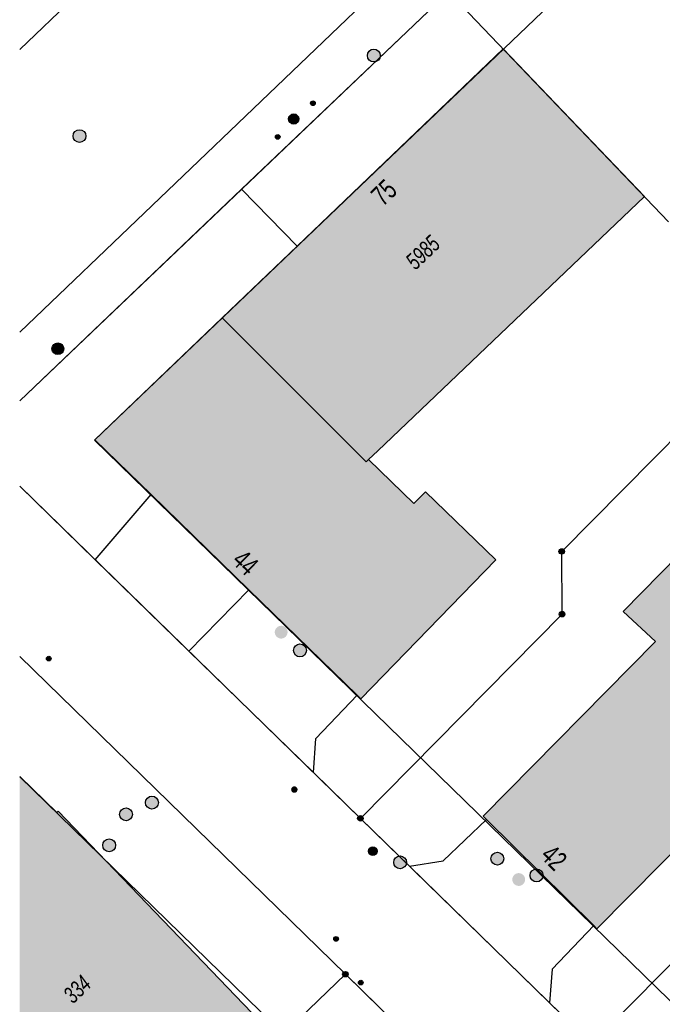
# Model space of a CAD drawing. Header units: metres. Extents: x 2695751 to 2696029, y 1260877 to 1261206.
# Tile 16 of 69: x 2695753 to 2695790, y 1260994 to 1261052. Entities that reach past the tile are written whole.
import ezdxf

# ---------------------------------------------------------------- set-up
doc = ezdxf.new("R2010")
doc.units = ezdxf.units.M
doc.linetypes.add('AUSGEZOGEN', pattern=[0])
for name, color, linetype in [('AV_Gebäudeflächen (BB)', 7, 'AUSGEZOGEN'), ('AV_Haus-Nr.', 7, 'AUSGEZOGEN'), ('AV_Linien (BB)', 7, 'AUSGEZOGEN'), ('AV_Versicherung-Nr.', 7, 'AUSGEZOGEN'), ('Liegenschaftsgrenzen', 7, 'AUSGEZOGEN'), ('PFAV', 255, 'AUSGEZOGEN'), ('PFAW', 255, 'AUSGEZOGEN'), ('PFEW', 255, 'AUSGEZOGEN'), ('PFGA', 255, 'AUSGEZOGEN'), ('PFWA', 255, 'AUSGEZOGEN'), ('RAEW', 8, 'AUSGEZOGEN'), ('RP_Abstandslinie', 7, 'AUSGEZOGEN')]:
    doc.layers.add(name, color=color, linetype=linetype)
doc.styles.add('ARIAL', font='arial.ttf')

msp = doc.modelspace()

# ---------------------------------------------------------------- hatches: boundary and pattern name
at = {"layer": 'AV_Gebäudeflächen (BB)', "true_color": 0xd2d2d2, "transparency": 33554687}
for points in [[(2695764.469, 1261034.239), (2695772.92, 1261025.803), (2695773.057, 1261025.934), (2695773.6, 1261026.452), (2695789.232, 1261041.354), (2695780.952, 1261050.012), (2695768.876, 1261038.456)], [(2695766.045, 1261018.303), (2695772.385, 1261012.128), (2695772.607, 1261011.912), (2695780.518, 1261020.048), (2695776.391, 1261024.054), (2695775.707, 1261023.366), (2695773.057, 1261025.934), (2695772.92, 1261025.803), (2695764.469, 1261034.239), (2695757.02, 1261027.094), (2695760.315, 1261023.884)], [(2695779.962, 1261004.839), (2695786.255, 1260998.612), (2695786.44, 1260998.429), (2695805.308, 1261017.499), (2695796.722, 1261025.944), (2695787.973, 1261017.032), (2695789.873, 1261015.269), (2695779.77, 1261005.029)], [(2695754.783, 1261005.247), (2695752.611, 1261007.354), (2695752.611, 1260989.318), (2695757.952, 1260983.718), (2695767.148, 1260992.517), (2695754.87, 1261005.33)]]:
    msp.add_hatch(color=254, dxfattribs=at).paths.add_polyline_path(points)
at = {"layer": 'PFAV', "transparency": 33554687}
for points in [[(2695784.542, 1261020.55), (2695784.539, 1261020.583), (2695784.529, 1261020.614), (2695784.513, 1261020.643), (2695784.492, 1261020.668), (2695784.466, 1261020.688), (2695784.436, 1261020.702), (2695784.405, 1261020.711), (2695784.372, 1261020.712), (2695784.339, 1261020.707), (2695784.308, 1261020.696), (2695784.281, 1261020.679), (2695784.257, 1261020.656), (2695784.238, 1261020.629), (2695784.225, 1261020.599), (2695784.218, 1261020.566), (2695784.218, 1261020.534), (2695784.225, 1261020.501), (2695784.238, 1261020.471), (2695784.257, 1261020.444), (2695784.281, 1261020.421), (2695784.308, 1261020.404), (2695784.339, 1261020.393), (2695784.372, 1261020.388), (2695784.405, 1261020.389), (2695784.436, 1261020.398), (2695784.466, 1261020.412), (2695784.492, 1261020.432), (2695784.513, 1261020.457), (2695784.529, 1261020.486), (2695784.539, 1261020.517)], [(2695784.562, 1261016.87), (2695784.559, 1261016.903), (2695784.549, 1261016.934), (2695784.533, 1261016.963), (2695784.512, 1261016.988), (2695784.486, 1261017.008), (2695784.456, 1261017.022), (2695784.425, 1261017.031), (2695784.392, 1261017.032), (2695784.359, 1261017.027), (2695784.328, 1261017.016), (2695784.301, 1261016.999), (2695784.277, 1261016.976), (2695784.258, 1261016.949), (2695784.245, 1261016.919), (2695784.238, 1261016.886), (2695784.238, 1261016.854), (2695784.245, 1261016.821), (2695784.258, 1261016.791), (2695784.277, 1261016.764), (2695784.301, 1261016.741), (2695784.328, 1261016.724), (2695784.359, 1261016.713), (2695784.392, 1261016.708), (2695784.425, 1261016.709), (2695784.456, 1261016.718), (2695784.486, 1261016.732), (2695784.512, 1261016.752), (2695784.533, 1261016.777), (2695784.549, 1261016.806), (2695784.559, 1261016.837)], [(2695772.742, 1261004.9), (2695772.739, 1261004.933), (2695772.729, 1261004.964), (2695772.713, 1261004.993), (2695772.692, 1261005.018), (2695772.666, 1261005.038), (2695772.636, 1261005.052), (2695772.605, 1261005.061), (2695772.572, 1261005.062), (2695772.539, 1261005.057), (2695772.508, 1261005.046), (2695772.481, 1261005.029), (2695772.457, 1261005.006), (2695772.438, 1261004.979), (2695772.425, 1261004.949), (2695772.418, 1261004.916), (2695772.418, 1261004.884), (2695772.425, 1261004.851), (2695772.438, 1261004.821), (2695772.457, 1261004.794), (2695772.481, 1261004.771), (2695772.508, 1261004.754), (2695772.539, 1261004.743), (2695772.572, 1261004.738), (2695772.605, 1261004.739), (2695772.636, 1261004.748), (2695772.666, 1261004.762), (2695772.692, 1261004.782), (2695772.713, 1261004.807), (2695772.729, 1261004.836), (2695772.739, 1261004.867)], [(2695771.862, 1260995.76), (2695771.859, 1260995.793), (2695771.849, 1260995.824), (2695771.833, 1260995.853), (2695771.812, 1260995.878), (2695771.786, 1260995.898), (2695771.756, 1260995.912), (2695771.725, 1260995.921), (2695771.692, 1260995.922), (2695771.659, 1260995.917), (2695771.628, 1260995.906), (2695771.601, 1260995.889), (2695771.577, 1260995.866), (2695771.558, 1260995.839), (2695771.545, 1260995.809), (2695771.538, 1260995.776), (2695771.538, 1260995.744), (2695771.545, 1260995.711), (2695771.558, 1260995.681), (2695771.577, 1260995.654), (2695771.601, 1260995.631), (2695771.628, 1260995.614), (2695771.659, 1260995.603), (2695771.692, 1260995.598), (2695771.725, 1260995.599), (2695771.756, 1260995.608), (2695771.786, 1260995.622), (2695771.812, 1260995.642), (2695771.833, 1260995.667), (2695771.849, 1260995.696), (2695771.859, 1260995.727)]]:
    msp.add_hatch(color=7, dxfattribs=at).paths.add_polyline_path(points)
at = {"layer": 'PFAW', "lineweight": 25, "transparency": 33554687}
for points in [[(2695768.2, 1261015.55), (2695768.249, 1261015.609), (2695768.284, 1261015.676), (2695768.305, 1261015.749), (2695768.311, 1261015.824), (2695768.302, 1261015.9), (2695768.277, 1261015.972), (2695768.239, 1261016.037), (2695768.188, 1261016.094), (2695768.127, 1261016.139), (2695768.058, 1261016.17), (2695767.984, 1261016.188), (2695767.909, 1261016.19), (2695767.834, 1261016.177), (2695767.763, 1261016.149), (2695767.7, 1261016.107), (2695767.646, 1261016.054), (2695767.604, 1261015.991), (2695767.576, 1261015.92), (2695767.562, 1261015.846), (2695767.564, 1261015.77), (2695767.581, 1261015.696), (2695767.612, 1261015.627), (2695767.657, 1261015.565), (2695767.713, 1261015.514), (2695767.778, 1261015.476), (2695767.85, 1261015.451), (2695767.925, 1261015.441), (2695768.001, 1261015.447), (2695768.074, 1261015.467), (2695768.141, 1261015.502)], [(2695782.125, 1261001.051), (2695782.173, 1261001.111), (2695782.207, 1261001.178), (2695782.227, 1261001.251), (2695782.232, 1261001.327), (2695782.221, 1261001.402), (2695782.196, 1261001.474), (2695782.156, 1261001.539), (2695782.105, 1261001.594), (2695782.043, 1261001.639), (2695781.974, 1261001.669), (2695781.9, 1261001.686), (2695781.824, 1261001.687), (2695781.749, 1261001.672), (2695781.679, 1261001.643), (2695781.616, 1261001.601), (2695781.563, 1261001.546), (2695781.522, 1261001.482), (2695781.495, 1261001.412), (2695781.483, 1261001.337), (2695781.486, 1261001.261), (2695781.504, 1261001.187), (2695781.536, 1261001.119), (2695781.582, 1261001.058), (2695781.639, 1261001.008), (2695781.705, 1261000.97), (2695781.777, 1261000.947), (2695781.852, 1261000.938), (2695781.928, 1261000.945), (2695782, 1261000.967), (2695782.067, 1261001.002)]]:
    msp.add_hatch(color=7, dxfattribs=at).paths.add_polyline_path(points)
at = {"layer": 'PFAW', "transparency": 33554687}
for color, points in [(253, [(2695769.309, 1261014.481), (2695769.356, 1261014.541), (2695769.391, 1261014.61), (2695769.411, 1261014.684), (2695769.415, 1261014.76), (2695769.404, 1261014.836), (2695769.378, 1261014.908), (2695769.338, 1261014.974), (2695769.286, 1261015.03), (2695769.223, 1261015.074), (2695769.153, 1261015.105), (2695769.078, 1261015.121), (2695769.002, 1261015.122), (2695768.926, 1261015.107), (2695768.856, 1261015.077), (2695768.792, 1261015.034), (2695768.739, 1261014.979), (2695768.698, 1261014.914), (2695768.671, 1261014.843), (2695768.658, 1261014.767), (2695768.662, 1261014.69), (2695768.68, 1261014.616), (2695768.713, 1261014.547), (2695768.76, 1261014.486), (2695768.817, 1261014.435), (2695768.884, 1261014.398), (2695768.957, 1261014.374), (2695769.033, 1261014.366), (2695769.11, 1261014.373), (2695769.183, 1261014.395), (2695769.25, 1261014.432)]), (253, [(2695760.627, 1261005.552), (2695760.676, 1261005.611), (2695760.712, 1261005.678), (2695760.734, 1261005.752), (2695760.74, 1261005.828), (2695760.732, 1261005.904), (2695760.707, 1261005.977), (2695760.669, 1261006.043), (2695760.618, 1261006.101), (2695760.557, 1261006.147), (2695760.488, 1261006.18), (2695760.413, 1261006.198), (2695760.337, 1261006.2), (2695760.261, 1261006.188), (2695760.19, 1261006.16), (2695760.125, 1261006.119), (2695760.07, 1261006.065), (2695760.028, 1261006.001), (2695759.998, 1261005.93), (2695759.984, 1261005.855), (2695759.985, 1261005.778), (2695760.002, 1261005.704), (2695760.033, 1261005.634), (2695760.078, 1261005.571), (2695760.134, 1261005.519), (2695760.2, 1261005.48), (2695760.272, 1261005.454), (2695760.348, 1261005.444), (2695760.424, 1261005.449), (2695760.498, 1261005.469), (2695760.567, 1261005.504)]), (7, [(2695759.104, 1261004.866), (2695759.153, 1261004.924), (2695759.189, 1261004.99), (2695759.211, 1261005.063), (2695759.218, 1261005.139), (2695759.21, 1261005.214), (2695759.186, 1261005.286), (2695759.149, 1261005.352), (2695759.099, 1261005.409), (2695759.039, 1261005.455), (2695758.97, 1261005.488), (2695758.897, 1261005.507), (2695758.821, 1261005.51), (2695758.746, 1261005.498), (2695758.675, 1261005.471), (2695758.611, 1261005.43), (2695758.557, 1261005.377), (2695758.514, 1261005.315), (2695758.484, 1261005.245), (2695758.47, 1261005.17), (2695758.47, 1261005.094), (2695758.486, 1261005.02), (2695758.517, 1261004.951), (2695758.561, 1261004.889), (2695758.616, 1261004.837), (2695758.681, 1261004.797), (2695758.752, 1261004.772), (2695758.827, 1261004.761), (2695758.903, 1261004.765), (2695758.976, 1261004.785), (2695759.044, 1261004.819)]), (253, [(2695758.11, 1261003.04), (2695758.161, 1261003.097), (2695758.2, 1261003.163), (2695758.224, 1261003.236), (2695758.233, 1261003.312), (2695758.227, 1261003.389), (2695758.205, 1261003.462), (2695758.169, 1261003.53), (2695758.12, 1261003.589), (2695758.061, 1261003.637), (2695757.992, 1261003.672), (2695757.919, 1261003.693), (2695757.842, 1261003.698), (2695757.766, 1261003.688), (2695757.694, 1261003.662), (2695757.628, 1261003.623), (2695757.571, 1261003.571), (2695757.526, 1261003.509), (2695757.495, 1261003.439), (2695757.478, 1261003.364), (2695757.477, 1261003.288), (2695757.491, 1261003.212), (2695757.52, 1261003.141), (2695757.562, 1261003.078), (2695757.617, 1261003.024), (2695757.681, 1261002.982), (2695757.753, 1261002.954), (2695757.828, 1261002.941), (2695757.905, 1261002.944), (2695757.979, 1261002.961), (2695758.049, 1261002.994)]), (7, [(2695780.872, 1261002.271), (2695780.919, 1261002.33), (2695780.954, 1261002.397), (2695780.975, 1261002.47), (2695780.98, 1261002.546), (2695780.97, 1261002.621), (2695780.945, 1261002.693), (2695780.906, 1261002.758), (2695780.855, 1261002.814), (2695780.794, 1261002.859), (2695780.725, 1261002.89), (2695780.651, 1261002.907), (2695780.575, 1261002.908), (2695780.5, 1261002.894), (2695780.43, 1261002.866), (2695780.367, 1261002.824), (2695780.313, 1261002.77), (2695780.272, 1261002.706), (2695780.244, 1261002.636), (2695780.231, 1261002.561), (2695780.234, 1261002.485), (2695780.251, 1261002.411), (2695780.283, 1261002.343), (2695780.328, 1261002.282), (2695780.385, 1261002.231), (2695780.45, 1261002.193), (2695780.522, 1261002.169), (2695780.598, 1261002.16), (2695780.673, 1261002.166), (2695780.746, 1261002.187), (2695780.813, 1261002.222)]), (253, [(2695783.174, 1261001.289), (2695783.222, 1261001.349), (2695783.257, 1261001.417), (2695783.277, 1261001.491), (2695783.282, 1261001.568), (2695783.272, 1261001.644), (2695783.246, 1261001.716), (2695783.207, 1261001.782), (2695783.155, 1261001.838), (2695783.093, 1261001.883), (2695783.023, 1261001.914), (2695782.948, 1261001.931), (2695782.871, 1261001.932), (2695782.796, 1261001.918), (2695782.725, 1261001.889), (2695782.662, 1261001.846), (2695782.608, 1261001.791), (2695782.566, 1261001.727), (2695782.538, 1261001.655), (2695782.526, 1261001.58), (2695782.528, 1261001.503), (2695782.546, 1261001.429), (2695782.579, 1261001.359), (2695782.625, 1261001.298), (2695782.682, 1261001.247), (2695782.749, 1261001.209), (2695782.821, 1261001.185), (2695782.898, 1261001.176), (2695782.974, 1261001.182), (2695783.047, 1261001.204), (2695783.115, 1261001.24)])]:
    msp.add_hatch(color=color, dxfattribs=at).paths.add_polyline_path(points)
at = {"layer": 'PFEW', "transparency": 33554687}
h = msp.add_hatch(color=7, dxfattribs=at)
h.paths.add_polyline_path([(2695768.37, 1261045.907), (2695768.372, 1261045.877), (2695768.376, 1261045.847), (2695768.384, 1261045.817), (2695768.394, 1261045.789), (2695768.408, 1261045.762), (2695768.424, 1261045.736), (2695768.443, 1261045.712), (2695768.463, 1261045.69), (2695768.487, 1261045.67), (2695768.511, 1261045.653), (2695768.538, 1261045.638), (2695768.566, 1261045.626), (2695768.595, 1261045.617), (2695768.625, 1261045.611), (2695768.655, 1261045.607), (2695768.685, 1261045.607), (2695768.716, 1261045.611), (2695768.745, 1261045.617), (2695768.774, 1261045.626), (2695768.802, 1261045.638), (2695768.829, 1261045.653), (2695768.854, 1261045.67), (2695768.877, 1261045.69), (2695768.898, 1261045.712), (2695768.916, 1261045.736), (2695768.932, 1261045.762), (2695768.946, 1261045.789), (2695768.956, 1261045.817), (2695768.964, 1261045.847), (2695768.969, 1261045.877), (2695768.97, 1261045.907), (2695768.969, 1261045.937), (2695768.964, 1261045.967), (2695768.956, 1261045.997), (2695768.946, 1261046.025), (2695768.932, 1261046.053), (2695768.916, 1261046.078), (2695768.898, 1261046.103), (2695768.877, 1261046.125), (2695768.854, 1261046.144), (2695768.829, 1261046.162), (2695768.802, 1261046.176), (2695768.774, 1261046.188), (2695768.745, 1261046.198), (2695768.716, 1261046.204), (2695768.685, 1261046.207), (2695768.655, 1261046.207), (2695768.625, 1261046.204), (2695768.595, 1261046.198), (2695768.566, 1261046.188), (2695768.538, 1261046.176), (2695768.511, 1261046.162), (2695768.487, 1261046.144), (2695768.463, 1261046.125), (2695768.443, 1261046.103), (2695768.424, 1261046.078), (2695768.408, 1261046.053), (2695768.394, 1261046.025), (2695768.384, 1261045.997), (2695768.376, 1261045.967), (2695768.372, 1261045.937)])
h.paths.add_polyline_path([(2695768.676, 1261045.908), (2695768.676, 1261045.907), (2695768.676, 1261045.906), (2695768.676, 1261045.906), (2695768.676, 1261045.905), (2695768.676, 1261045.905), (2695768.675, 1261045.904), (2695768.675, 1261045.904), (2695768.675, 1261045.903), (2695768.674, 1261045.903), (2695768.674, 1261045.902), (2695768.673, 1261045.902), (2695768.673, 1261045.902), (2695768.672, 1261045.901), (2695768.672, 1261045.901), (2695768.671, 1261045.901), (2695768.67, 1261045.901), (2695768.67, 1261045.901), (2695768.669, 1261045.901), (2695768.669, 1261045.901), (2695768.668, 1261045.901), (2695768.668, 1261045.902), (2695768.667, 1261045.902), (2695768.667, 1261045.902), (2695768.666, 1261045.903), (2695768.666, 1261045.903), (2695768.665, 1261045.904), (2695768.665, 1261045.904), (2695768.665, 1261045.905), (2695768.664, 1261045.905), (2695768.664, 1261045.906), (2695768.664, 1261045.906), (2695768.664, 1261045.907), (2695768.664, 1261045.908), (2695768.664, 1261045.908), (2695768.664, 1261045.909), (2695768.665, 1261045.909), (2695768.665, 1261045.91), (2695768.665, 1261045.911), (2695768.666, 1261045.911), (2695768.666, 1261045.911), (2695768.667, 1261045.912), (2695768.667, 1261045.912), (2695768.668, 1261045.912), (2695768.668, 1261045.913), (2695768.669, 1261045.913), (2695768.669, 1261045.913), (2695768.67, 1261045.913), (2695768.67, 1261045.913), (2695768.671, 1261045.913), (2695768.672, 1261045.913), (2695768.672, 1261045.913), (2695768.673, 1261045.912), (2695768.673, 1261045.912), (2695768.674, 1261045.912), (2695768.674, 1261045.911), (2695768.675, 1261045.911), (2695768.675, 1261045.911), (2695768.675, 1261045.91), (2695768.676, 1261045.909), (2695768.676, 1261045.909), (2695768.676, 1261045.908)], flags=16)
for points in [[(2695756.455, 1261044.743), (2695756.48, 1261044.814), (2695756.491, 1261044.89), (2695756.486, 1261044.965), (2695756.466, 1261045.039), (2695756.431, 1261045.106), (2695756.384, 1261045.165), (2695756.326, 1261045.214), (2695756.259, 1261045.25), (2695756.186, 1261045.271), (2695756.11, 1261045.278), (2695756.035, 1261045.269), (2695755.963, 1261045.245), (2695755.897, 1261045.208), (2695755.84, 1261045.157), (2695755.795, 1261045.097), (2695755.762, 1261045.028), (2695755.745, 1261044.954), (2695755.742, 1261044.878), (2695755.754, 1261044.804), (2695755.782, 1261044.733), (2695755.823, 1261044.669), (2695755.876, 1261044.615), (2695755.939, 1261044.572), (2695756.009, 1261044.544), (2695756.084, 1261044.529), (2695756.16, 1261044.531), (2695756.234, 1261044.547), (2695756.303, 1261044.578), (2695756.365, 1261044.622), (2695756.416, 1261044.678)], [(2695754.504, 1261032.434), (2695754.506, 1261032.399), (2695754.512, 1261032.364), (2695754.52, 1261032.331), (2695754.532, 1261032.298), (2695754.548, 1261032.267), (2695754.566, 1261032.237), (2695754.587, 1261032.21), (2695754.611, 1261032.185), (2695754.638, 1261032.162), (2695754.666, 1261032.142), (2695754.697, 1261032.125), (2695754.729, 1261032.111), (2695754.762, 1261032.101), (2695754.796, 1261032.094), (2695754.831, 1261032.09), (2695754.866, 1261032.09), (2695754.9, 1261032.094), (2695754.934, 1261032.101), (2695754.968, 1261032.111), (2695755, 1261032.125), (2695755.03, 1261032.142), (2695755.059, 1261032.162), (2695755.085, 1261032.185), (2695755.109, 1261032.21), (2695755.13, 1261032.237), (2695755.149, 1261032.267), (2695755.164, 1261032.298), (2695755.176, 1261032.331), (2695755.185, 1261032.364), (2695755.19, 1261032.399), (2695755.192, 1261032.434), (2695755.19, 1261032.468), (2695755.185, 1261032.503), (2695755.176, 1261032.537), (2695755.164, 1261032.569), (2695755.149, 1261032.601), (2695755.13, 1261032.63), (2695755.109, 1261032.658), (2695755.085, 1261032.683), (2695755.059, 1261032.706), (2695755.03, 1261032.725), (2695755, 1261032.742), (2695754.968, 1261032.756), (2695754.934, 1261032.766), (2695754.9, 1261032.773), (2695754.866, 1261032.777), (2695754.831, 1261032.777), (2695754.796, 1261032.773), (2695754.762, 1261032.766), (2695754.729, 1261032.756), (2695754.697, 1261032.742), (2695754.666, 1261032.725), (2695754.638, 1261032.706), (2695754.611, 1261032.683), (2695754.587, 1261032.658), (2695754.566, 1261032.63), (2695754.548, 1261032.601), (2695754.532, 1261032.569), (2695754.52, 1261032.537), (2695754.512, 1261032.503), (2695754.506, 1261032.468)]]:
    msp.add_hatch(color=7, dxfattribs=at).paths.add_polyline_path(points)
at = {"layer": 'PFGA', "transparency": 33554687}
msp.add_hatch(color=7, dxfattribs=at).paths.add_polyline_path([(2695773.479, 1261003.159), (2695773.439, 1261003.19), (2695773.394, 1261003.212), (2695773.345, 1261003.225), (2695773.294, 1261003.228), (2695773.244, 1261003.22), (2695773.197, 1261003.202), (2695773.154, 1261003.176), (2695773.117, 1261003.141), (2695773.088, 1261003.099), (2695773.068, 1261003.053), (2695773.058, 1261003.003), (2695773.058, 1261002.953), (2695773.068, 1261002.903), (2695773.088, 1261002.857), (2695773.117, 1261002.815), (2695773.154, 1261002.78), (2695773.197, 1261002.754), (2695773.244, 1261002.736), (2695773.294, 1261002.728), (2695773.345, 1261002.731), (2695773.394, 1261002.744), (2695773.439, 1261002.766), (2695773.479, 1261002.797), (2695773.512, 1261002.835), (2695773.537, 1261002.879), (2695773.552, 1261002.928), (2695773.557, 1261002.978), (2695773.552, 1261003.028), (2695773.537, 1261003.076), (2695773.512, 1261003.121)])
at = {"layer": 'PFWA', "transparency": 33554687}
for points in [[(2695773.638, 1261049.37), (2695773.684, 1261049.43), (2695773.717, 1261049.498), (2695773.736, 1261049.572), (2695773.739, 1261049.648), (2695773.728, 1261049.723), (2695773.701, 1261049.794), (2695773.661, 1261049.858), (2695773.608, 1261049.913), (2695773.546, 1261049.956), (2695773.476, 1261049.985), (2695773.401, 1261050), (2695773.325, 1261050), (2695773.251, 1261049.984), (2695773.182, 1261049.954), (2695773.119, 1261049.91), (2695773.067, 1261049.855), (2695773.028, 1261049.791), (2695773.002, 1261049.719), (2695772.99, 1261049.644), (2695772.995, 1261049.569), (2695773.014, 1261049.495), (2695773.048, 1261049.427), (2695773.094, 1261049.367), (2695773.152, 1261049.318), (2695773.219, 1261049.282), (2695773.291, 1261049.259), (2695773.367, 1261049.252), (2695773.442, 1261049.26), (2695773.514, 1261049.283), (2695773.581, 1261049.32)], [(2695768.574, 1261006.72), (2695768.562, 1261006.705), (2695768.551, 1261006.69), (2695768.541, 1261006.674), (2695768.533, 1261006.656), (2695768.527, 1261006.638), (2695768.523, 1261006.62), (2695768.521, 1261006.601), (2695768.521, 1261006.582), (2695768.522, 1261006.563), (2695768.526, 1261006.544), (2695768.531, 1261006.526), (2695768.538, 1261006.508), (2695768.547, 1261006.492), (2695768.558, 1261006.476), (2695768.57, 1261006.461), (2695768.583, 1261006.448), (2695768.598, 1261006.436), (2695768.614, 1261006.426), (2695768.631, 1261006.417), (2695768.649, 1261006.41), (2695768.667, 1261006.405), (2695768.686, 1261006.402), (2695768.705, 1261006.401), (2695768.724, 1261006.401), (2695768.743, 1261006.404), (2695768.761, 1261006.408), (2695768.779, 1261006.414), (2695768.796, 1261006.422), (2695768.812, 1261006.432), (2695768.828, 1261006.444), (2695768.842, 1261006.456), (2695768.854, 1261006.471), (2695768.865, 1261006.486), (2695768.875, 1261006.502), (2695768.883, 1261006.52), (2695768.889, 1261006.538), (2695768.893, 1261006.556), (2695768.895, 1261006.575), (2695768.895, 1261006.594), (2695768.894, 1261006.613), (2695768.89, 1261006.632), (2695768.885, 1261006.65), (2695768.878, 1261006.668), (2695768.869, 1261006.684), (2695768.858, 1261006.7), (2695768.846, 1261006.715), (2695768.833, 1261006.728), (2695768.818, 1261006.74), (2695768.802, 1261006.75), (2695768.785, 1261006.759), (2695768.767, 1261006.766), (2695768.749, 1261006.771), (2695768.73, 1261006.774), (2695768.711, 1261006.775), (2695768.692, 1261006.775), (2695768.673, 1261006.772), (2695768.655, 1261006.768), (2695768.637, 1261006.762), (2695768.62, 1261006.754), (2695768.604, 1261006.744), (2695768.588, 1261006.732)], [(2695775.282, 1261002.319), (2695775.274, 1261002.394), (2695775.252, 1261002.467), (2695775.215, 1261002.533), (2695775.165, 1261002.591), (2695775.105, 1261002.637), (2695775.037, 1261002.671), (2695774.964, 1261002.69), (2695774.888, 1261002.694), (2695774.813, 1261002.682), (2695774.742, 1261002.656), (2695774.677, 1261002.616), (2695774.622, 1261002.563), (2695774.579, 1261002.501), (2695774.549, 1261002.431), (2695774.534, 1261002.357), (2695774.534, 1261002.281), (2695774.549, 1261002.207), (2695774.579, 1261002.137), (2695774.622, 1261002.075), (2695774.677, 1261002.022), (2695774.742, 1261001.982), (2695774.813, 1261001.956), (2695774.888, 1261001.944), (2695774.964, 1261001.948), (2695775.037, 1261001.967), (2695775.105, 1261002.001), (2695775.165, 1261002.047), (2695775.215, 1261002.105), (2695775.252, 1261002.171), (2695775.274, 1261002.244)]]:
    msp.add_hatch(color=7, dxfattribs=at).paths.add_polyline_path(points)
at = {"layer": 'RAEW', "transparency": 33554687}
for points in [[(2695769.703, 1261046.929), (2695769.693, 1261046.919), (2695769.685, 1261046.908), (2695769.678, 1261046.896), (2695769.672, 1261046.883), (2695769.668, 1261046.87), (2695769.665, 1261046.856), (2695769.663, 1261046.842), (2695769.663, 1261046.829), (2695769.664, 1261046.815), (2695769.666, 1261046.801), (2695769.67, 1261046.788), (2695769.675, 1261046.775), (2695769.682, 1261046.762), (2695769.689, 1261046.751), (2695769.698, 1261046.74), (2695769.708, 1261046.73), (2695769.719, 1261046.721), (2695769.73, 1261046.714), (2695769.743, 1261046.707), (2695769.756, 1261046.702), (2695769.769, 1261046.698), (2695769.783, 1261046.696), (2695769.797, 1261046.695), (2695769.81, 1261046.695), (2695769.824, 1261046.697), (2695769.838, 1261046.7), (2695769.851, 1261046.704), (2695769.864, 1261046.71), (2695769.876, 1261046.717), (2695769.887, 1261046.725), (2695769.897, 1261046.735), (2695769.907, 1261046.745), (2695769.915, 1261046.756), (2695769.922, 1261046.768), (2695769.928, 1261046.781), (2695769.932, 1261046.794), (2695769.935, 1261046.808), (2695769.937, 1261046.822), (2695769.937, 1261046.835), (2695769.936, 1261046.849), (2695769.934, 1261046.863), (2695769.93, 1261046.876), (2695769.925, 1261046.889), (2695769.918, 1261046.902), (2695769.911, 1261046.913), (2695769.902, 1261046.924), (2695769.892, 1261046.934), (2695769.881, 1261046.943), (2695769.87, 1261046.95), (2695769.857, 1261046.957), (2695769.844, 1261046.962), (2695769.831, 1261046.966), (2695769.817, 1261046.968), (2695769.803, 1261046.969), (2695769.79, 1261046.969), (2695769.776, 1261046.967), (2695769.762, 1261046.964), (2695769.749, 1261046.96), (2695769.736, 1261046.954), (2695769.724, 1261046.947), (2695769.713, 1261046.939)], [(2695769.8, 1261046.969), (2695769.786, 1261046.969), (2695769.772, 1261046.967), (2695769.759, 1261046.963), (2695769.746, 1261046.958), (2695769.733, 1261046.952), (2695769.721, 1261046.945), (2695769.71, 1261046.936), (2695769.7, 1261046.927), (2695769.691, 1261046.916), (2695769.683, 1261046.905), (2695769.677, 1261046.893), (2695769.671, 1261046.88), (2695769.667, 1261046.866), (2695769.664, 1261046.853), (2695769.663, 1261046.839), (2695769.663, 1261046.825), (2695769.664, 1261046.811), (2695769.667, 1261046.798), (2695769.671, 1261046.784), (2695769.677, 1261046.771), (2695769.683, 1261046.759), (2695769.691, 1261046.748), (2695769.7, 1261046.737), (2695769.71, 1261046.728), (2695769.721, 1261046.719), (2695769.733, 1261046.712), (2695769.746, 1261046.706), (2695769.759, 1261046.701), (2695769.772, 1261046.697), (2695769.786, 1261046.695), (2695769.8, 1261046.695), (2695769.814, 1261046.695), (2695769.828, 1261046.697), (2695769.841, 1261046.701), (2695769.854, 1261046.706), (2695769.867, 1261046.712), (2695769.879, 1261046.719), (2695769.89, 1261046.728), (2695769.9, 1261046.737), (2695769.909, 1261046.748), (2695769.917, 1261046.759), (2695769.923, 1261046.771), (2695769.929, 1261046.784), (2695769.933, 1261046.798), (2695769.936, 1261046.811), (2695769.937, 1261046.825), (2695769.937, 1261046.839), (2695769.936, 1261046.853), (2695769.933, 1261046.866), (2695769.929, 1261046.88), (2695769.923, 1261046.893), (2695769.917, 1261046.905), (2695769.909, 1261046.916), (2695769.9, 1261046.927), (2695769.89, 1261046.936), (2695769.879, 1261046.945), (2695769.867, 1261046.952), (2695769.854, 1261046.958), (2695769.841, 1261046.963), (2695769.828, 1261046.967), (2695769.814, 1261046.969)], [(2695767.594, 1261044.858), (2695767.594, 1261044.844), (2695767.596, 1261044.83), (2695767.6, 1261044.817), (2695767.605, 1261044.804), (2695767.611, 1261044.791), (2695767.618, 1261044.779), (2695767.627, 1261044.768), (2695767.636, 1261044.758), (2695767.647, 1261044.749), (2695767.658, 1261044.741), (2695767.67, 1261044.735), (2695767.683, 1261044.729), (2695767.697, 1261044.725), (2695767.71, 1261044.722), (2695767.724, 1261044.721), (2695767.738, 1261044.721), (2695767.752, 1261044.722), (2695767.765, 1261044.725), (2695767.779, 1261044.729), (2695767.792, 1261044.735), (2695767.804, 1261044.741), (2695767.815, 1261044.749), (2695767.826, 1261044.758), (2695767.835, 1261044.768), (2695767.844, 1261044.779), (2695767.851, 1261044.791), (2695767.857, 1261044.804), (2695767.862, 1261044.817), (2695767.866, 1261044.83), (2695767.868, 1261044.844), (2695767.868, 1261044.858), (2695767.868, 1261044.872), (2695767.866, 1261044.886), (2695767.862, 1261044.899), (2695767.857, 1261044.912), (2695767.851, 1261044.925), (2695767.844, 1261044.937), (2695767.835, 1261044.948), (2695767.826, 1261044.958), (2695767.815, 1261044.967), (2695767.804, 1261044.975), (2695767.792, 1261044.981), (2695767.779, 1261044.987), (2695767.765, 1261044.991), (2695767.752, 1261044.994), (2695767.738, 1261044.995), (2695767.724, 1261044.995), (2695767.71, 1261044.994), (2695767.697, 1261044.991), (2695767.683, 1261044.987), (2695767.67, 1261044.981), (2695767.658, 1261044.975), (2695767.647, 1261044.967), (2695767.636, 1261044.958), (2695767.627, 1261044.948), (2695767.618, 1261044.937), (2695767.611, 1261044.925), (2695767.605, 1261044.912), (2695767.6, 1261044.899), (2695767.596, 1261044.886), (2695767.594, 1261044.872)], [(2695767.731, 1261044.995), (2695767.717, 1261044.995), (2695767.703, 1261044.993), (2695767.69, 1261044.989), (2695767.677, 1261044.984), (2695767.664, 1261044.978), (2695767.652, 1261044.971), (2695767.641, 1261044.962), (2695767.631, 1261044.953), (2695767.622, 1261044.942), (2695767.614, 1261044.931), (2695767.608, 1261044.919), (2695767.602, 1261044.906), (2695767.598, 1261044.892), (2695767.595, 1261044.879), (2695767.594, 1261044.865), (2695767.594, 1261044.851), (2695767.595, 1261044.837), (2695767.598, 1261044.824), (2695767.602, 1261044.81), (2695767.608, 1261044.797), (2695767.614, 1261044.785), (2695767.622, 1261044.774), (2695767.631, 1261044.763), (2695767.641, 1261044.754), (2695767.652, 1261044.745), (2695767.664, 1261044.738), (2695767.677, 1261044.732), (2695767.69, 1261044.727), (2695767.703, 1261044.723), (2695767.717, 1261044.721), (2695767.731, 1261044.721), (2695767.745, 1261044.721), (2695767.759, 1261044.723), (2695767.772, 1261044.727), (2695767.785, 1261044.732), (2695767.798, 1261044.738), (2695767.81, 1261044.745), (2695767.821, 1261044.754), (2695767.831, 1261044.763), (2695767.84, 1261044.774), (2695767.848, 1261044.785), (2695767.854, 1261044.797), (2695767.86, 1261044.81), (2695767.864, 1261044.824), (2695767.867, 1261044.837), (2695767.868, 1261044.851), (2695767.868, 1261044.865), (2695767.867, 1261044.879), (2695767.864, 1261044.892), (2695767.86, 1261044.906), (2695767.854, 1261044.919), (2695767.848, 1261044.931), (2695767.84, 1261044.942), (2695767.831, 1261044.953), (2695767.821, 1261044.962), (2695767.81, 1261044.971), (2695767.798, 1261044.978), (2695767.785, 1261044.984), (2695767.772, 1261044.989), (2695767.759, 1261044.993), (2695767.745, 1261044.995)], [(2695754.18, 1261014.263), (2695754.18, 1261014.249), (2695754.182, 1261014.235), (2695754.186, 1261014.222), (2695754.191, 1261014.209), (2695754.197, 1261014.196), (2695754.204, 1261014.184), (2695754.213, 1261014.173), (2695754.222, 1261014.163), (2695754.233, 1261014.154), (2695754.244, 1261014.146), (2695754.256, 1261014.14), (2695754.269, 1261014.134), (2695754.283, 1261014.13), (2695754.296, 1261014.127), (2695754.31, 1261014.126), (2695754.324, 1261014.126), (2695754.338, 1261014.127), (2695754.351, 1261014.13), (2695754.365, 1261014.134), (2695754.378, 1261014.14), (2695754.39, 1261014.146), (2695754.401, 1261014.154), (2695754.412, 1261014.163), (2695754.421, 1261014.173), (2695754.43, 1261014.184), (2695754.437, 1261014.196), (2695754.443, 1261014.209), (2695754.448, 1261014.222), (2695754.452, 1261014.235), (2695754.454, 1261014.249), (2695754.454, 1261014.263), (2695754.454, 1261014.277), (2695754.452, 1261014.291), (2695754.448, 1261014.304), (2695754.443, 1261014.317), (2695754.437, 1261014.33), (2695754.43, 1261014.342), (2695754.421, 1261014.353), (2695754.412, 1261014.363), (2695754.401, 1261014.372), (2695754.39, 1261014.38), (2695754.378, 1261014.386), (2695754.365, 1261014.392), (2695754.351, 1261014.396), (2695754.338, 1261014.399), (2695754.324, 1261014.4), (2695754.31, 1261014.4), (2695754.296, 1261014.399), (2695754.283, 1261014.396), (2695754.269, 1261014.392), (2695754.256, 1261014.386), (2695754.244, 1261014.38), (2695754.233, 1261014.372), (2695754.222, 1261014.363), (2695754.213, 1261014.353), (2695754.204, 1261014.342), (2695754.197, 1261014.33), (2695754.191, 1261014.317), (2695754.186, 1261014.304), (2695754.182, 1261014.291), (2695754.18, 1261014.277)], [(2695771.013, 1260997.829), (2695771.013, 1260997.815), (2695771.015, 1260997.801), (2695771.019, 1260997.788), (2695771.024, 1260997.775), (2695771.03, 1260997.762), (2695771.037, 1260997.75), (2695771.046, 1260997.739), (2695771.055, 1260997.729), (2695771.066, 1260997.72), (2695771.077, 1260997.712), (2695771.089, 1260997.706), (2695771.102, 1260997.7), (2695771.116, 1260997.696), (2695771.129, 1260997.693), (2695771.143, 1260997.692), (2695771.157, 1260997.692), (2695771.171, 1260997.693), (2695771.184, 1260997.696), (2695771.198, 1260997.7), (2695771.211, 1260997.706), (2695771.223, 1260997.712), (2695771.234, 1260997.72), (2695771.245, 1260997.729), (2695771.254, 1260997.739), (2695771.263, 1260997.75), (2695771.27, 1260997.762), (2695771.276, 1260997.775), (2695771.281, 1260997.788), (2695771.285, 1260997.801), (2695771.287, 1260997.815), (2695771.287, 1260997.829), (2695771.287, 1260997.843), (2695771.285, 1260997.857), (2695771.281, 1260997.87), (2695771.276, 1260997.883), (2695771.27, 1260997.896), (2695771.263, 1260997.908), (2695771.254, 1260997.919), (2695771.245, 1260997.929), (2695771.234, 1260997.938), (2695771.223, 1260997.946), (2695771.211, 1260997.952), (2695771.198, 1260997.958), (2695771.184, 1260997.962), (2695771.171, 1260997.965), (2695771.157, 1260997.966), (2695771.143, 1260997.966), (2695771.129, 1260997.965), (2695771.116, 1260997.962), (2695771.102, 1260997.958), (2695771.089, 1260997.952), (2695771.077, 1260997.946), (2695771.066, 1260997.938), (2695771.055, 1260997.929), (2695771.046, 1260997.919), (2695771.037, 1260997.908), (2695771.03, 1260997.896), (2695771.024, 1260997.883), (2695771.019, 1260997.87), (2695771.015, 1260997.857), (2695771.013, 1260997.843)], [(2695772.464, 1260995.266), (2695772.464, 1260995.252), (2695772.466, 1260995.238), (2695772.47, 1260995.225), (2695772.475, 1260995.212), (2695772.481, 1260995.199), (2695772.488, 1260995.187), (2695772.497, 1260995.176), (2695772.506, 1260995.166), (2695772.517, 1260995.157), (2695772.528, 1260995.149), (2695772.54, 1260995.143), (2695772.553, 1260995.137), (2695772.567, 1260995.133), (2695772.58, 1260995.13), (2695772.594, 1260995.129), (2695772.608, 1260995.129), (2695772.622, 1260995.13), (2695772.635, 1260995.133), (2695772.649, 1260995.137), (2695772.662, 1260995.143), (2695772.674, 1260995.149), (2695772.685, 1260995.157), (2695772.696, 1260995.166), (2695772.705, 1260995.176), (2695772.714, 1260995.187), (2695772.721, 1260995.199), (2695772.727, 1260995.212), (2695772.732, 1260995.225), (2695772.736, 1260995.238), (2695772.738, 1260995.252), (2695772.738, 1260995.266), (2695772.738, 1260995.28), (2695772.736, 1260995.294), (2695772.732, 1260995.307), (2695772.727, 1260995.32), (2695772.721, 1260995.333), (2695772.714, 1260995.345), (2695772.705, 1260995.356), (2695772.696, 1260995.366), (2695772.685, 1260995.375), (2695772.674, 1260995.383), (2695772.662, 1260995.389), (2695772.649, 1260995.395), (2695772.635, 1260995.399), (2695772.622, 1260995.402), (2695772.608, 1260995.403), (2695772.594, 1260995.403), (2695772.58, 1260995.402), (2695772.567, 1260995.399), (2695772.553, 1260995.395), (2695772.54, 1260995.389), (2695772.528, 1260995.383), (2695772.517, 1260995.375), (2695772.506, 1260995.366), (2695772.497, 1260995.356), (2695772.488, 1260995.345), (2695772.481, 1260995.333), (2695772.475, 1260995.32), (2695772.47, 1260995.307), (2695772.466, 1260995.294), (2695772.464, 1260995.28)]]:
    msp.add_hatch(color=1, dxfattribs=at).paths.add_polyline_path(points)

# ---------------------------------------------------------------- linework, layer by layer
at = {"layer": 'AV_Linien (BB)', "color": 7, "linetype": 'AUSGEZOGEN', "transparency": 33554687}
for p, q in [((2695752.611, 1261049.981), (2695781.626, 1261077.805)), ((2695752.611, 1261029.384), (2695765.62, 1261041.791)), ((2695768.876, 1261038.456), (2695765.62, 1261041.791)), ((2695764.469, 1261034.239), (2695768.876, 1261038.456)), ((2695757.026, 1261020.064), (2695752.611, 1261024.368)), ((2695757.026, 1261020.064), (2695760.315, 1261023.884)), ((2695766.045, 1261018.303), (2695760.315, 1261023.884)), ((2695762.525, 1261014.703), (2695757.026, 1261020.064)), ((2695762.525, 1261014.703), (2695766.045, 1261018.303)), ((2695772.385, 1261012.128), (2695766.045, 1261018.303)), ((2695769.828, 1261007.582), (2695762.525, 1261014.703)), ((2695786.14, 1260991.68), (2695807.945, 1261013.749)), ((2695786.255, 1260998.612), (2695779.962, 1261004.839)), ((2695783.667, 1260994.091), (2695775.463, 1261002.089)), ((2695786.14, 1260991.68), (2695783.667, 1260994.091))]:
    msp.add_line(p, q, dxfattribs=at)
for points in [[(2695752.611, 1261033.406), (2695806.905, 1261085.41), (2695839.776, 1261116.898)], [(2695790.068, 1261065.122), (2695777.75, 1261053.36), (2695765.62, 1261041.791)], [(2695768.876, 1261038.456), (2695780.952, 1261050.012), (2695789.232, 1261041.354), (2695773.6, 1261026.452), (2695773.057, 1261025.934)], [(2695760.315, 1261023.884), (2695757.02, 1261027.094), (2695764.469, 1261034.239)], [(2695764.469, 1261034.239), (2695772.92, 1261025.803), (2695773.057, 1261025.934)], [(2695773.057, 1261025.934), (2695775.707, 1261023.366), (2695776.391, 1261024.054), (2695780.518, 1261020.048), (2695772.607, 1261011.912), (2695772.385, 1261012.128)], [(2695779.962, 1261004.839), (2695779.77, 1261005.029), (2695789.873, 1261015.269), (2695787.973, 1261017.032), (2695796.722, 1261025.944), (2695805.308, 1261017.499), (2695786.44, 1260998.429), (2695786.255, 1260998.612)], [(2695752.611, 1261014.393), (2695771.7, 1260995.76), (2695776.44, 1260991.14)], [(2695769.828, 1261007.582), (2695769.958, 1261009.578), (2695772.385, 1261012.128)], [(2695775.463, 1261002.089), (2695772.58, 1261004.9), (2695769.828, 1261007.582)], [(2695752.611, 1261007.354), (2695754.783, 1261005.247), (2695754.87, 1261005.33), (2695767.148, 1260992.517), (2695757.952, 1260983.718), (2695752.611, 1260989.318)], [(2695775.463, 1261002.089), (2695777.427, 1261002.411), (2695779.962, 1261004.839)], [(2695786.255, 1260998.612), (2695783.826, 1260996.065), (2695783.667, 1260994.091)]]:
    msp.add_lwpolyline(points, dxfattribs=at)
at = {"layer": 'Liegenschaftsgrenzen', "color": 7, "linetype": 'AUSGEZOGEN', "transparency": 33554687}
for p, q in [((2695777.75, 1261053.36), (2695752.611, 1261029.384)), ((2695790.64, 1261039.88), (2695777.75, 1261053.36)), ((2695752.611, 1261024.368), (2695772.58, 1261004.9)), ((2695811.8, 1261017.65), (2695786.14, 1260991.68)), ((2695752.611, 1261014.393), (2695771.7, 1260995.76)), ((2695772.58, 1261004.9), (2695786.14, 1260991.68)), ((2695771.7, 1260995.76), (2695754.86, 1260979.53)), ((2695776.44, 1260991.14), (2695771.7, 1260995.76))]:
    msp.add_line(p, q, dxfattribs=at)
msp.add_lwpolyline([(2695772.58, 1261004.9), (2695784.4, 1261016.87), (2695784.38, 1261020.55), (2695796.94, 1261033.25)], dxfattribs=at)
at = {"layer": 'PFAV', "color": 7, "transparency": 33554687}
for centre in [(2695784.38, 1261020.55), (2695784.4, 1261016.87), (2695772.58, 1261004.9), (2695771.7, 1260995.76)]:
    msp.add_circle(centre, 0.162, dxfattribs=at)
at = {"layer": 'PFAW', "transparency": 33554687}
for centre, radius in [((2695769.037, 1261014.745), 0.379), ((2695760.362, 1261005.822), 0.379), ((2695758.843, 1261005.135), 0.375), ((2695757.854, 1261003.319), 0.379), ((2695780.605, 1261002.534), 0.375), ((2695782.904, 1261001.554), 0.379)]:
    msp.add_circle(centre, radius, dxfattribs=at)
at = {"layer": 'PFEW', "transparency": 33554687}
for centre, radius in [((2695768.67, 1261045.907), 0.3), ((2695756.116, 1261044.903), 0.375), ((2695754.848, 1261032.434), 0.344)]:
    msp.add_circle(centre, radius, dxfattribs=at)
at = {"layer": 'PFGA', "transparency": 33554687}
msp.add_circle((2695773.307, 1261002.978), 0.25, dxfattribs=at)
at = {"layer": 'PFWA', "transparency": 33554687}
for centre in [(2695773.365, 1261049.627), (2695774.907, 1261002.319)]:
    msp.add_circle(centre, 0.375, dxfattribs=at)
at = {"layer": 'RAEW', "color": 1, "transparency": 33554687}
for centre in [(2695769.8, 1261046.832), (2695769.8, 1261046.832), (2695767.731, 1261044.858), (2695767.731, 1261044.858), (2695754.317, 1261014.263), (2695771.15, 1260997.829), (2695772.601, 1260995.266)]:
    msp.add_circle(centre, 0.137, dxfattribs=at)
at = {"layer": 'RP_Abstandslinie', "color": 7, "linetype": 'AUSGEZOGEN', "transparency": 33554687}
for points in [[(2695804.21, 1261072.25), (2695799.26, 1261067.52), (2695757, 1261027.08)], [(2695757, 1261027.08), (2695794.42, 1260990.6), (2695832.73, 1260953.25)], [(2695877.585, 1260882.381), (2695879.05, 1260884.09), (2695849.73, 1260912.66), (2695820.73, 1260940.94), (2695782.41, 1260978.28), (2695752.611, 1261007.331)]]:
    msp.add_lwpolyline(points, dxfattribs=at)

# ---------------------------------------------------------------- texts
at = {"layer": 'AV_Haus-Nr.', "color": 7, "transparency": 33554687, "char_height": 1.1621, "width": 1.68109, "style": 'ARIAL'}
for s, insert, attachment_point, rotation in [('\\W0.70;75', (2695773.555, 1261042.018), 2, 43.7391), ('\\W0.70;44', (2695765.437, 1261019.485), 8, 315.7542), ('\\W0.70;42', (2695783.518, 1261002.194), 8, 315.3024)]:
    msp.add_mtext(s, dxfattribs=dict(at, insert=insert, attachment_point=attachment_point, rotation=rotation))
at = {"layer": 'AV_Versicherung-Nr.', "color": 7, "transparency": 33554687, "char_height": 0.96842, "attachment_point": 5, "style": 'ARIAL'}
for s, insert, width, rotation in [('\\A1;{\\fArial|i1|b0;\\H0.968418;\\W0.700000;\\C7;5985}\\P', (2695776.236, 1261038.079), 2.46457, 43.6302), ('\\A1;{\\fArial|i1|b0;\\H0.968418;\\W0.700000;\\C7;334}\\P', (2695755.98, 1260994.878), 1.93301, 43.7634)]:
    msp.add_mtext(s, dxfattribs=dict(at, insert=insert, width=width, rotation=rotation))

doc.saveas('drawing.dxf')
